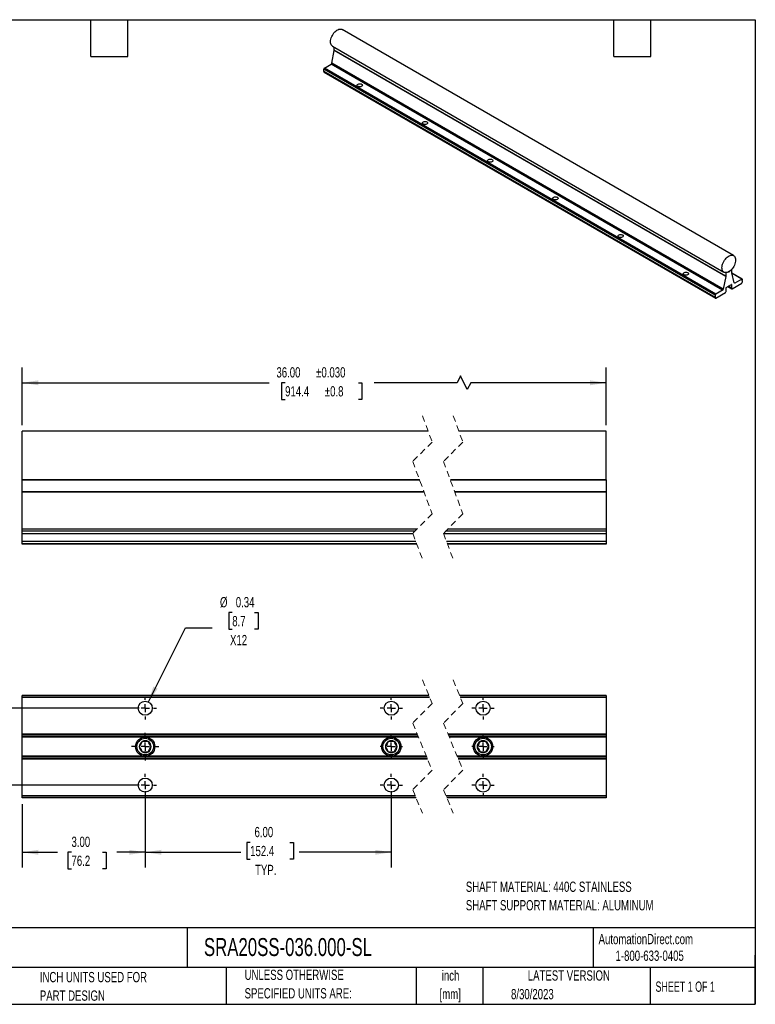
# Model space of a CAD drawing. Header units: inches. Extents: x 0.7 to 32.2, y 0.7 to 24.8.
# Tile 2 of 2: x 14.3 to 32.2, y 0.7 to 24.8. Entities that reach past the tile are written whole.
import ezdxf

# ---------------------------------------------------------------- set-up
doc = ezdxf.new("R2010")
doc.units = ezdxf.units.IN
doc.header["$LTSCALE"] = 3
doc.header["$MEASUREMENT"] = 0
doc.linetypes.add('CENTERX2', pattern=[0.8, 0.5, -0.1, 0.1, -0.1])
doc.linetypes.add('HIDDEN', pattern=[0.075, 0.05, -0.025])
doc.layers.add('CENTER', color=40, linetype='CENTERX2')
doc.layers.add('DIMENSIONS', color=140, linetype='Continuous', lineweight=25)
doc.layers.add('TEXT', color=140, linetype='Continuous', lineweight=25)
doc.styles.add('SLDTEXTSTYLE0', font='TXT', dxfattribs={"width": 0.7})
doc.styles.add('SLDTEXTSTYLE1', font='TXT', dxfattribs={"width": 0.65})
doc.dimstyles.new('SLDDIMSTYLE5', dxfattribs={"dimtxt": 0.254883, "dimasz": 0.39, "dimexe": 0, "dimexo": 0.0625, "dimgap": 0.063721, "dimtad": 0, "dimtih": 1, "dimtoh": 1, "dimrnd": 1e-09, "dimzin": 4, "dimdsep": 46, "dimtxsty": 'SLDTEXTSTYLE0', "dimsah": 1, "dimcen": 0.09, "dimadec": 0, "dimazin": 1, "dimtol": 1, "dimtp": 0.03, "dimtm": 0.03, "dimtfac": 1, "dimtdec": 3, "dimtofl": 0, "dimtmove": 0, "dimatfit": 3, "dimfxl": 0, "dimfrac": 2, "dimtolj": 1, "dimarcsym": 0})
doc.dimstyles.new('SLDDIMSTYLE6', dxfattribs={"dimtxt": 0.254883, "dimasz": 0.39, "dimexe": 0, "dimexo": 0.0625, "dimgap": 0.063721, "dimtad": 0, "dimtih": 1, "dimtoh": 1, "dimrnd": 1e-09, "dimzin": 12, "dimdsep": 46, "dimtxsty": 'SLDTEXTSTYLE0', "dimsah": 1, "dimcen": 0.09, "dimadec": 0, "dimazin": 3, "dimtfac": 1, "dimtmove": 0, "dimatfit": 0, "dimfxl": 0, "dimfrac": 2, "dimtolj": 1, "dimtzin": 12, "dimarcsym": 0})
doc.dimstyles.new('SLDDIMSTYLE7', dxfattribs={"dimtxt": 0.254883, "dimasz": 0.39, "dimexe": 0, "dimexo": 0.0625, "dimgap": 0.063721, "dimtad": 0, "dimtih": 1, "dimtoh": 1, "dimrnd": 1e-09, "dimzin": 4, "dimdsep": 46, "dimtxsty": 'SLDTEXTSTYLE0', "dimsah": 1, "dimcen": 0.09, "dimadec": 0, "dimazin": 1, "dimtfac": 1, "dimtofl": 0, "dimtmove": 0, "dimatfit": 3, "dimfxl": 0, "dimfrac": 2, "dimtolj": 1, "dimtzin": 12, "dimarcsym": 0})
doc.dimstyles.new('SLDDIMSTYLE8', dxfattribs={"dimtxt": 0.254883, "dimasz": 0.39, "dimexe": 0, "dimexo": 0.0625, "dimgap": 0.063721, "dimtad": 0, "dimtih": 1, "dimtoh": 1, "dimrnd": 1e-09, "dimdsep": 46, "dimtxsty": 'SLDTEXTSTYLE0', "dimsah": 1, "dimcen": 0, "dimadec": 0, "dimazin": 2, "dimtfac": 1, "dimtofl": 0, "dimtmove": 0, "dimatfit": 3, "dimfxl": 0, "dimfrac": 2, "dimtolj": 1, "dimtzin": 12, "dimarcsym": 0})

# ---------------------------------------------------------------- blocks, each defined once
blk = doc.blocks.new('SW_NOTE_0')
at = {"layer": 'TEXT', "color": 0, "char_height": 0.25, "attachment_point": 1, "style": 'SLDTEXTSTYLE0'}
for s, insert in [('SHAFT MATERIAL: 440C STAINLESS', (0, 0.322)), ('SHAFT SUPPORT MATERIAL: ALUMINUM', (0, -0.129))]:
    blk.add_mtext(s, dxfattribs=dict(at, insert=insert))
blk = doc.blocks.new('SW_NOTE_0_1')
at = {"layer": 'TEXT', "color": 0, "char_height": 0.25, "attachment_point": 2, "style": 'SLDTEXTSTYLE0'}
for s, insert in [('inch', (0.375, 0.322)), ('[mm]', (0.367, -0.129))]:
    blk.add_mtext(s, dxfattribs=dict(at, insert=insert))
blk = doc.blocks.new('SW_NOTE_0_2')
at = {"layer": 'TEXT', "color": 0, "char_height": 0.25, "attachment_point": 1, "style": 'SLDTEXTSTYLE0'}
for s, insert in [('UNLESS OTHERWISE', (0, 0.322)), ('SPECIFIED UNITS ARE:', (0, -0.129))]:
    blk.add_mtext(s, dxfattribs=dict(at, insert=insert))
blk = doc.blocks.new('SW_NOTE_0_6')
at = {"layer": 'TEXT', "color": 0, "char_height": 0.25, "attachment_point": 1, "style": 'SLDTEXTSTYLE0'}
for s, insert in [('INCH UNITS USED FOR', (0, 0.322)), ('PART DESIGN', (0, -0.129))]:
    blk.add_mtext(s, dxfattribs=dict(at, insert=insert))
blk = doc.blocks.new('_D_6')
at = {"layer": 'DIMENSIONS'}
for p, q in [((14.373, 14.868), (14.373, 16.274)), ((28.61, 14.868), (28.61, 16.274)), ((14.373, 15.899), (20.397, 15.899)), ((20.784, 15.899), (20.698, 15.899)), ((20.698, 15.899), (20.698, 15.494)), ((22.571, 15.899), (22.657, 15.899)), ((22.657, 15.899), (22.657, 15.494)), ((24.977, 15.899), (22.957, 15.899)), ((25.06, 16.066), (24.977, 15.899)), ((25.227, 15.733), (25.06, 16.066)), ((25.31, 15.899), (25.227, 15.733)), ((28.61, 15.899), (25.31, 15.899)), ((20.698, 15.494), (20.784, 15.494)), ((22.657, 15.494), (22.571, 15.494))]:
    blk.add_line(p, q, dxfattribs=at)
for points in [[(14.373, 15.899), (14.763, 15.839), (14.763, 15.959)], [(28.61, 15.899), (28.22, 15.959), (28.22, 15.839)]]:
    blk.add_solid(points, dxfattribs=at)
at = {"layer": 'DIMENSIONS', "char_height": 0.25, "attachment_point": 1, "style": 'SLDTEXTSTYLE0'}
for s, insert in [('36.00', (20.572, 16.279)), ('±0.030', (21.541, 16.279)), ('±0.8', (21.753, 15.817)), ('914.4', (20.784, 15.817))]:
    blk.add_mtext(s, dxfattribs=dict(at, insert=insert))
blk = doc.blocks.new('_D_7')
at = {"layer": 'DIMENSIONS'}
for p, q in [((12.988, 7.968), (12.988, 8.718)), ((17.223, 7.968), (12.613, 7.968)), ((12.609, 7.107), (12.524, 7.107)), ((12.524, 7.107), (12.524, 6.701)), ((13.367, 7.107), (13.452, 7.107)), ((13.452, 7.107), (13.452, 6.701)), ((12.524, 6.701), (12.609, 6.701)), ((13.452, 6.701), (13.367, 6.701)), ((17.223, 6.093), (12.613, 6.093)), ((12.988, 6.093), (12.988, 5.343))]:
    blk.add_line(p, q, dxfattribs=at)
for points in [[(12.988, 7.968), (13.048, 8.358), (12.928, 8.358)], [(12.988, 6.093), (12.928, 5.703), (13.048, 5.703)]]:
    blk.add_solid(points, dxfattribs=at)
at = {"layer": 'DIMENSIONS', "char_height": 0.25, "attachment_point": 1, "style": 'SLDTEXTSTYLE0'}
for s, insert in [('1.88', (12.609, 7.486)), ('47.6', (12.609, 7.024))]:
    blk.add_mtext(s, dxfattribs=dict(at, insert=insert))
blk = doc.blocks.new('_D_8')
at = {"layer": 'DIMENSIONS'}
for p, q in [((14.373, 5.63), (14.373, 4.081)), ((17.373, 5.671), (17.373, 4.081)), ((14.373, 4.456), (15.23, 4.456)), ((15.575, 4.456), (15.489, 4.456)), ((15.489, 4.456), (15.489, 4.051)), ((16.332, 4.456), (16.418, 4.456)), ((16.418, 4.456), (16.418, 4.051)), ((17.373, 4.456), (16.678, 4.456)), ((15.489, 4.051), (15.575, 4.051)), ((16.418, 4.051), (16.332, 4.051))]:
    blk.add_line(p, q, dxfattribs=at)
for points in [[(14.373, 4.456), (14.763, 4.396), (14.763, 4.516)], [(17.373, 4.456), (16.983, 4.516), (16.983, 4.396)]]:
    blk.add_solid(points, dxfattribs=at)
at = {"layer": 'DIMENSIONS', "char_height": 0.25, "attachment_point": 1, "style": 'SLDTEXTSTYLE0'}
for s, insert in [('3.00', (15.575, 4.836)), ('76.2', (15.575, 4.374))]:
    blk.add_mtext(s, dxfattribs=dict(at, insert=insert))
blk = doc.blocks.new('_D_9')
at = {"layer": 'DIMENSIONS'}
for p, q in [((17.373, 5.943), (17.373, 4.081)), ((23.373, 5.943), (23.373, 4.081)), ((19.932, 4.695), (19.847, 4.695)), ((19.847, 4.695), (19.847, 4.29)), ((20.902, 4.695), (20.987, 4.695)), ((20.987, 4.695), (20.987, 4.29)), ((17.373, 4.456), (19.704, 4.456)), ((23.373, 4.456), (21.13, 4.456)), ((19.847, 4.29), (19.932, 4.29)), ((20.987, 4.29), (20.902, 4.29))]:
    blk.add_line(p, q, dxfattribs=at)
for points in [[(17.373, 4.456), (17.763, 4.396), (17.763, 4.516)], [(23.373, 4.456), (22.983, 4.516), (22.983, 4.396)]]:
    blk.add_solid(points, dxfattribs=at)
at = {"layer": 'DIMENSIONS', "char_height": 0.25, "attachment_point": 1, "style": 'SLDTEXTSTYLE0'}
for s, insert in [('6.00', (20.038, 5.074)), ('152.4', (19.932, 4.612)), ('TYP.', (20.051, 4.15))]:
    blk.add_mtext(s, dxfattribs=dict(at, insert=insert))
blk = doc.blocks.new('_D_10')
at = {"layer": 'DIMENSIONS'}
for p, q in [((19.495, 10.298), (19.409, 10.298)), ((19.409, 10.298), (19.409, 9.893)), ((20.04, 10.298), (20.126, 10.298)), ((20.126, 10.298), (20.126, 9.893)), ((17.45, 8.122), (18.353, 9.928)), ((18.353, 9.928), (19.009, 9.928)), ((19.409, 9.893), (19.495, 9.893)), ((20.126, 9.893), (20.04, 9.893))]:
    blk.add_line(p, q, dxfattribs=at)
blk.add_solid([(17.45, 8.122), (17.678, 8.444), (17.571, 8.497)], dxfattribs=at)
at = {"layer": 'DIMENSIONS', "char_height": 0.25, "attachment_point": 1, "style": 'SLDTEXTSTYLE0'}
for s, insert in [('%%c', (19.196, 10.677)), ('0.34', (19.581, 10.677)), ('8.7', (19.495, 10.215)), ('X12', (19.441, 9.753))]:
    blk.add_mtext(s, dxfattribs=dict(at, insert=insert))
blk = doc.blocks.new('SW_CENTERMARKSYMBOL_1')
at = {"layer": 'CENTER', "color": 0}
for p, q in [((0, 0.2), (0, 0.272)), ((-0.2, 0), (-0.272, 0)), ((0, 0), (-0.1, 0)), ((0, 0), (0, 0.1)), ((0, 0), (0, -0.1)), ((0, 0), (0.1, 0)), ((0.2, 0), (0.272, 0)), ((0, -0.2), (0, -0.272))]:
    blk.add_line(p, q, dxfattribs=at)
blk = doc.blocks.new('SW_CENTERMARKSYMBOL_2')
at = {"layer": 'CENTER', "color": 0}
for p, q in [((0, 0.2), (0, 0.272)), ((-0.2, 0), (-0.272, 0)), ((0, 0), (-0.1, 0)), ((0, 0), (0, 0.1)), ((0, 0), (0, -0.1)), ((0, 0), (0.1, 0)), ((0.2, 0), (0.272, 0)), ((0, -0.2), (0, -0.272))]:
    blk.add_line(p, q, dxfattribs=at)
blk = doc.blocks.new('SW_CENTERMARKSYMBOL_3')
at = {"layer": 'CENTER', "color": 0}
for p, q in [((0, 0.2), (0, 0.272)), ((-0.2, 0), (-0.272, 0)), ((0, 0), (-0.1, 0)), ((0, 0), (0, 0.1)), ((0, 0), (0, -0.1)), ((0, 0), (0.1, 0)), ((0.2, 0), (0.272, 0)), ((0, -0.2), (0, -0.272))]:
    blk.add_line(p, q, dxfattribs=at)
blk = doc.blocks.new('SW_CENTERMARKSYMBOL_4')
at = {"layer": 'CENTER', "color": 0}
for p, q in [((0, 0.2), (0, 0.272)), ((-0.2, 0), (-0.272, 0)), ((0, 0), (-0.1, 0)), ((0, 0), (0, 0.1)), ((0, 0), (0, -0.1)), ((0, 0), (0.1, 0)), ((0.2, 0), (0.272, 0)), ((0, -0.2), (0, -0.272))]:
    blk.add_line(p, q, dxfattribs=at)
blk = doc.blocks.new('SW_CENTERMARKSYMBOL_5')
at = {"layer": 'CENTER', "color": 0}
for p, q in [((0, 0.2), (0, 0.272)), ((-0.2, 0), (-0.272, 0)), ((0, 0), (-0.1, 0)), ((0, 0), (0, 0.1)), ((0, 0), (0, -0.1)), ((0, 0), (0.1, 0)), ((0.2, 0), (0.272, 0)), ((0, -0.2), (0, -0.272))]:
    blk.add_line(p, q, dxfattribs=at)
blk = doc.blocks.new('SW_CENTERMARKSYMBOL_6')
at = {"layer": 'CENTER', "color": 0}
for p, q in [((0, 0.2), (0, 0.272)), ((-0.2, 0), (-0.272, 0)), ((0, 0), (-0.1, 0)), ((0, 0), (0, 0.1)), ((0, 0), (0, -0.1)), ((0, 0), (0.1, 0)), ((0.2, 0), (0.272, 0)), ((0, -0.2), (0, -0.272))]:
    blk.add_line(p, q, dxfattribs=at)
blk = doc.blocks.new('SW_CENTERMARKSYMBOL_7')
at = {"layer": 'CENTER', "color": 0}
for p, q in [((0, 0.2), (0, 0.272)), ((-0.2, 0), (-0.272, 0)), ((0, 0), (-0.1, 0)), ((0, 0), (0, 0.1)), ((0, 0), (0, -0.1)), ((0, 0), (0.1, 0)), ((0.2, 0), (0.272, 0)), ((0, -0.2), (0, -0.272))]:
    blk.add_line(p, q, dxfattribs=at)
blk = doc.blocks.new('SW_CENTERMARKSYMBOL_8')
at = {"layer": 'CENTER', "color": 0}
for p, q in [((0, 0.2), (0, 0.272)), ((-0.2, 0), (-0.272, 0)), ((0, 0), (-0.1, 0)), ((0, 0), (0, 0.1)), ((0, 0), (0, -0.1)), ((0, 0), (0.1, 0)), ((0.2, 0), (0.272, 0)), ((0, -0.2), (0, -0.272))]:
    blk.add_line(p, q, dxfattribs=at)
blk = doc.blocks.new('SW_CENTERMARKSYMBOL_9')
at = {"layer": 'CENTER', "color": 0}
for p, q in [((0, 0.2), (0, 0.335)), ((-0.2, 0), (-0.335, 0)), ((0, 0), (-0.1, 0)), ((0, 0), (0, 0.1)), ((0, 0), (0, -0.1)), ((0, 0), (0.1, 0)), ((0.2, 0), (0.335, 0)), ((0, -0.2), (0, -0.335))]:
    blk.add_line(p, q, dxfattribs=at)

msp = doc.modelspace()

# ---------------------------------------------------------------- linework, layer by layer
for p, q in [((31.72003, 19.00066), (22.17409, 24.51141)), ((21.9222, 23.69018), (21.98184, 24.00082)), ((21.93973, 24.10545), (31.48567, 18.5947)), ((31.52778, 18.49007), (21.98184, 24.00082)), ((21.98233, 24.00574), (21.98233, 24.08086)), ((31.52827, 18.49498), (21.98233, 24.00574)), ((31.2714, 18.03205), (21.72545, 23.54281)), ((21.72545, 23.4857), (21.72545, 23.54281)), ((21.74216, 23.57174), (21.90612, 23.66639)), ((31.2881, 18.06098), (21.74216, 23.57174)), ((31.45206, 18.15564), (21.90612, 23.66639)), ((31.46814, 18.17943), (21.9222, 23.69018)), ((31.2714, 17.97494), (21.72545, 23.4857)), ((21.73035, 23.47488), (31.27629, 17.96413)), ((31.52778, 18.49007), (31.46814, 18.17943)), ((31.52827, 18.5809), (31.52312, 18.58388)), ((31.52836, 18.58233), (31.52587, 18.58376)), ((31.52827, 18.5809), (31.52827, 18.49498)), ((31.60285, 18.59402), (31.52836, 18.58233)), ((31.60285, 18.59402), (31.59185, 18.60037)), ((31.67735, 18.66834), (31.60285, 18.59402)), ((31.67735, 18.66834), (31.67654, 18.6688)), ((31.67743, 18.58109), (31.67743, 18.66701)), ((31.73756, 18.33496), (31.67792, 18.57674)), ((31.92941, 18.42556), (31.67965, 18.56975)), ((31.9176, 18.42439), (31.68194, 18.56043)), ((31.54054, 18.22355), (31.66517, 18.2955)), ((31.58147, 18.24718), (31.67404, 18.19374)), ((31.66914, 18.20456), (31.58839, 18.25118)), ((31.66914, 18.2932), (31.66516, 18.2955)), ((31.66914, 18.2932), (31.66914, 18.20456)), ((31.6829, 18.19321), (31.92055, 18.3304)), ((31.75364, 18.32973), (31.73639, 18.33969)), ((31.9176, 18.42439), (31.75364, 18.32973)), ((31.92055, 18.3304), (31.92332, 18.33316)), ((31.93166, 18.39694), (31.93431, 18.40024)), ((31.93166, 18.3821), (31.93166, 18.39694)), ((31.93431, 18.38186), (31.93166, 18.38339)), ((31.93431, 18.38186), (31.93166, 18.3821)), ((31.93431, 18.40024), (31.93431, 18.41474)), ((31.93431, 18.35763), (31.93431, 18.38186)), ((31.2714, 18.03205), (31.2714, 17.97494)), ((31.28516, 17.9636), (31.5228, 18.10079)), ((31.45206, 18.15564), (31.2881, 18.06098)), ((31.5228, 18.10079), (31.52557, 18.10355)), ((31.53656, 18.12802), (31.53656, 18.21667)), ((31.68013, 18.19278), (31.6829, 18.19321)), ((31.28239, 17.96316), (31.28516, 17.9636)), ((24.27185, 14.71834), (14.37293, 14.71834)), ((14.37293, 14.09334), (14.37293, 14.71834)), ((28.61021, 14.71834), (25.02185, 14.71834)), ((28.61021, 14.09334), (28.61021, 14.71834)), ((14.37293, 13.53049), (14.37293, 14.09334)), ((28.61021, 13.53049), (28.61021, 14.09334)), ((24.06397, 13.53049), (14.37293, 13.53049)), ((14.37293, 13.52599), (14.37293, 13.53049)), ((24.06563, 13.52599), (14.37293, 13.52599)), ((14.37293, 13.2454), (14.37293, 13.52599)), ((28.61021, 13.53049), (24.81396, 13.53049)), ((28.61021, 13.52599), (24.81563, 13.52599)), ((28.61021, 13.53049), (28.61021, 13.52599)), ((28.61021, 13.52599), (28.61021, 13.2454)), ((24.16939, 13.2454), (14.37293, 13.2454)), ((14.37293, 13.23028), (14.37293, 13.2454)), ((24.17498, 13.23028), (14.37293, 13.23028)), ((14.37293, 12.32822), (14.37293, 13.23028)), ((28.61021, 13.2454), (24.91939, 13.2454)), ((28.61021, 13.23028), (24.92498, 13.23028)), ((28.61021, 13.2454), (28.61021, 13.23028)), ((28.61021, 13.23028), (28.61021, 12.32822)), ((23.99305, 12.32822), (14.37293, 12.32822)), ((14.37293, 12.28084), (14.37293, 12.32822)), ((14.37293, 12.21784), (14.37293, 12.28084)), ((23.94567, 12.28084), (14.37293, 12.28084)), ((28.61021, 12.28084), (24.69567, 12.28084)), ((28.61021, 12.32822), (24.74305, 12.32822)), ((28.61021, 12.32822), (28.61021, 12.28084)), ((28.61021, 12.28084), (28.61021, 12.21784)), ((14.37293, 12.03134), (14.37293, 12.21784)), ((23.90223, 12.21784), (14.37293, 12.21784)), ((23.9712, 12.03134), (14.37293, 12.03134)), ((14.37293, 11.97214), (14.37293, 12.03134)), ((28.61021, 12.21784), (24.65223, 12.21784)), ((28.61021, 12.03134), (24.7212, 12.03134)), ((28.61021, 12.21784), (28.61021, 12.03134)), ((28.61021, 12.03134), (28.61021, 11.97214)), ((23.99309, 11.97214), (14.37293, 11.97214)), ((14.37293, 11.96834), (14.37293, 11.97214)), ((23.9945, 11.96834), (14.37293, 11.96834)), ((28.61021, 11.97214), (24.74309, 11.97214)), ((28.61021, 11.96834), (24.7445, 11.96834)), ((28.61021, 11.97214), (28.61021, 11.96834)), ((24.28689, 8.28047), (14.37293, 8.28047)), ((14.37293, 8.23902), (14.37293, 8.28047)), ((24.30388, 8.23902), (14.37293, 8.23902)), ((14.37293, 8.22858), (14.37293, 8.23902)), ((24.30816, 8.22858), (14.37293, 8.22858)), ((14.37293, 7.33236), (14.37293, 8.22858)), ((28.61021, 8.28047), (25.03689, 8.28047)), ((28.61021, 8.23902), (25.05388, 8.23902)), ((28.61021, 8.22858), (25.05816, 8.22858)), ((28.61021, 8.28047), (28.61021, 8.23902)), ((28.61021, 8.23902), (28.61021, 8.22858)), ((28.61021, 8.22858), (28.61021, 7.33236)), ((24.00942, 7.33236), (14.37293, 7.33236)), ((14.37293, 7.32192), (14.37293, 7.33236)), ((24.0137, 7.32192), (14.37293, 7.32192)), ((14.37293, 7.28047), (14.37293, 7.32192)), ((24.03069, 7.28047), (14.37293, 7.28047)), ((14.37293, 7.26547), (14.37293, 7.28047)), ((24.03684, 7.26547), (14.37293, 7.26547)), ((14.37293, 6.79547), (14.37293, 7.26547)), ((28.61021, 7.33236), (24.75942, 7.33236)), ((28.61021, 7.32192), (24.7637, 7.32192)), ((28.61021, 7.28047), (24.78069, 7.28047)), ((28.61021, 7.26547), (24.78684, 7.26547)), ((28.61021, 7.33236), (28.61021, 7.32192)), ((28.61021, 7.32192), (28.61021, 7.28047)), ((28.61021, 7.28047), (28.61021, 7.26547)), ((28.61021, 7.26547), (28.61021, 6.79547)), ((17.4451, 7.15547), (17.30076, 7.15547)), ((23.4451, 7.15547), (23.30076, 7.15547)), ((25.68238, 7.15547), (25.53804, 7.15547)), ((24.2295, 6.79547), (14.37293, 6.79547)), ((14.37293, 6.78047), (14.37293, 6.79547)), ((24.23565, 6.78047), (14.37293, 6.78047)), ((14.37293, 6.73902), (14.37293, 6.78047)), ((24.25264, 6.73902), (14.37293, 6.73902)), ((14.37293, 6.72858), (14.37293, 6.73902)), ((24.25692, 6.72858), (14.37293, 6.72858)), ((14.37293, 5.83236), (14.37293, 6.72858)), ((17.30076, 6.90547), (17.4451, 6.90547)), ((23.30076, 6.90547), (23.4451, 6.90547)), ((28.61021, 6.79547), (24.9795, 6.79547)), ((28.61021, 6.78047), (24.98565, 6.78047)), ((28.61021, 6.73902), (25.00264, 6.73902)), ((28.61021, 6.72858), (25.00692, 6.72858)), ((25.53804, 6.90547), (25.68238, 6.90547)), ((28.61021, 6.79547), (28.61021, 6.78047)), ((28.61021, 6.78047), (28.61021, 6.73902)), ((28.61021, 6.73902), (28.61021, 6.72858)), ((28.61021, 6.72858), (28.61021, 5.83236)), ((23.95819, 5.83236), (14.37293, 5.83236)), ((14.37293, 5.82192), (14.37293, 5.83236)), ((23.96246, 5.82192), (14.37293, 5.82192)), ((14.37293, 5.78047), (14.37293, 5.82192)), ((23.97946, 5.78047), (14.37293, 5.78047)), ((28.61021, 5.83236), (24.70819, 5.83236)), ((28.61021, 5.82192), (24.71246, 5.82192)), ((28.61021, 5.78047), (24.72946, 5.78047)), ((28.61021, 5.83236), (28.61021, 5.82192)), ((28.61021, 5.82192), (28.61021, 5.78047))]:
    msp.add_line(p, q)
at = {"color": 7, "linetype": 'HIDDEN', "lineweight": 18}
for p, q in [((24.13317, 15.09334), (24.36939, 14.45456)), ((24.88317, 15.09334), (25.11939, 14.45456)), ((24.36939, 14.45456), (23.89695, 13.98212)), ((25.11939, 14.45456), (24.64695, 13.98212)), ((23.89695, 13.98212), (24.36939, 12.70456)), ((24.64695, 13.98212), (25.11939, 12.70456)), ((24.36939, 12.70456), (23.89695, 12.23212)), ((25.11939, 12.70456), (24.64695, 12.23212)), ((23.89695, 12.23212), (24.13317, 11.59334)), ((24.64695, 12.23212), (24.88317, 11.59334)), ((24.13317, 8.65547), (24.36939, 8.07919)), ((24.88317, 8.65547), (25.11939, 8.07919)), ((24.36939, 8.07919), (23.89695, 7.60675)), ((25.11939, 8.07919), (24.64695, 7.60675)), ((23.89695, 7.60675), (24.36939, 6.45419)), ((24.64695, 7.60675), (25.11939, 6.45419)), ((24.36939, 6.45419), (23.89695, 5.98175)), ((25.11939, 6.45419), (24.64695, 5.98175)), ((23.89695, 5.98175), (24.13317, 5.40547)), ((24.64695, 5.98175), (24.88317, 5.40547))]:
    msp.add_line(p, q, dxfattribs=at)
at = {"flags": 128}
for points in [[(21.89118, 24.21276), (21.89303, 24.24235), (21.89854, 24.27342), (21.90759, 24.30527), (21.91998, 24.33719), (21.93542, 24.36847), (21.95358, 24.39841), (21.97405, 24.42633), (21.99636, 24.45163), (22.02003, 24.47372), (22.04453, 24.49213), (22.06929, 24.50643), (22.09379, 24.5163), (22.11746, 24.52153), (22.13977, 24.52201), (22.16024, 24.51771), (22.17409, 24.51141)], [(21.93973, 24.10545), (21.93542, 24.10813), (21.91998, 24.12158), (21.90759, 24.1392), (21.89854, 24.1606), (21.89303, 24.18531), (21.89118, 24.21276)], [(22.64942, 23.17703), (22.66042, 23.16855), (22.66684, 23.15862), (22.66815, 23.14805), (22.66425, 23.13769), (22.65545, 23.12839), (22.64247, 23.12089), (22.62635, 23.11582), (22.60841, 23.11356), (22.5901, 23.11432), (22.5729, 23.11802), (22.5582, 23.12437), (22.5472, 23.13286), (22.54079, 23.14279), (22.53948, 23.15336), (22.54338, 23.16372), (22.55218, 23.17302), (22.56516, 23.18051), (22.58127, 23.18559), (22.59921, 23.18784), (22.61752, 23.18709), (22.63472, 23.18338), (22.64942, 23.17703)], [(24.24041, 22.25857), (24.25141, 22.25009), (24.25783, 22.24016), (24.25914, 22.22959), (24.25524, 22.21923), (24.24644, 22.20993), (24.23346, 22.20244), (24.21734, 22.19736), (24.1994, 22.1951), (24.18109, 22.19586), (24.16389, 22.19956), (24.14919, 22.20591), (24.13819, 22.2144), (24.13178, 22.22433), (24.13047, 22.2349), (24.13437, 22.24526), (24.14317, 22.25456), (24.15615, 22.26205), (24.17226, 22.26713), (24.1902, 22.26938), (24.20851, 22.26863), (24.22571, 22.26492), (24.24041, 22.25857)], [(25.8314, 21.34011), (25.8424, 21.33163), (25.84882, 21.3217), (25.85013, 21.31113), (25.84623, 21.30077), (25.83743, 21.29147), (25.82445, 21.28398), (25.80833, 21.2789), (25.79039, 21.27664), (25.77208, 21.2774), (25.75488, 21.2811), (25.74019, 21.28746), (25.72918, 21.29594), (25.72277, 21.30587), (25.72146, 21.31644), (25.72536, 21.3268), (25.73416, 21.3361), (25.74714, 21.34359), (25.76325, 21.34867), (25.78119, 21.35092), (25.7995, 21.35017), (25.81671, 21.34646), (25.8314, 21.34011)], [(27.42239, 20.42165), (27.43339, 20.41317), (27.43981, 20.40324), (27.44112, 20.39267), (27.43722, 20.38231), (27.42842, 20.37301), (27.41544, 20.36552), (27.39932, 20.36044), (27.38139, 20.35819), (27.36307, 20.35894), (27.34587, 20.36264), (27.33118, 20.369), (27.32017, 20.37748), (27.31376, 20.38741), (27.31245, 20.39798), (27.31635, 20.40834), (27.32515, 20.41764), (27.33813, 20.42513), (27.35424, 20.43021), (27.37218, 20.43247), (27.39049, 20.43171), (27.4077, 20.42801), (27.42239, 20.42165)], [(29.01338, 19.5032), (29.02438, 19.49471), (29.0308, 19.48478), (29.03211, 19.47421), (29.02821, 19.46385), (29.01941, 19.45455), (29.00643, 19.44706), (28.99031, 19.44198), (28.97238, 19.43973), (28.95406, 19.44048), (28.93686, 19.44419), (28.92217, 19.45054), (28.91116, 19.45902), (28.90475, 19.46895), (28.90344, 19.47952), (28.90734, 19.48988), (28.91614, 19.49918), (28.92912, 19.50667), (28.94523, 19.51175), (28.96317, 19.51401), (28.98148, 19.51325), (28.99869, 19.50955), (29.01338, 19.5032)], [(31.43712, 18.70201), (31.43897, 18.7316), (31.44449, 18.76267), (31.45354, 18.79452), (31.46592, 18.82644), (31.48136, 18.85772), (31.49952, 18.88765), (31.51999, 18.91558), (31.5423, 18.94087), (31.56597, 18.96297), (31.59047, 18.98137), (31.61524, 18.99567), (31.63973, 19.00555), (31.6634, 19.01078), (31.68572, 19.01125), (31.70618, 19.00695), (31.72434, 18.99798), (31.73978, 18.98453), (31.75217, 18.96691), (31.76122, 18.94551), (31.76673, 18.92081), (31.76858, 18.89335), (31.76673, 18.86376), (31.76122, 18.83269), (31.75217, 18.80084), (31.73978, 18.76892), (31.72434, 18.73764), (31.70618, 18.70771), (31.68572, 18.67978), (31.6634, 18.65448), (31.63973, 18.63239), (31.61524, 18.61399), (31.59047, 18.59969), (31.56597, 18.58981), (31.5423, 18.58458), (31.51999, 18.58411), (31.49952, 18.5884), (31.48136, 18.59738), (31.46592, 18.61082), (31.45354, 18.62845), (31.44449, 18.64985), (31.43897, 18.67455), (31.43712, 18.70201)], [(30.60437, 18.58474), (30.61537, 18.57625), (30.62179, 18.56632), (30.6231, 18.55575), (30.6192, 18.54539), (30.6104, 18.53609), (30.59742, 18.5286), (30.5813, 18.52352), (30.56337, 18.52127), (30.54505, 18.52202), (30.52785, 18.52573), (30.51316, 18.53208), (30.50215, 18.54056), (30.49574, 18.55049), (30.49443, 18.56106), (30.49833, 18.57142), (30.50713, 18.58072), (30.52011, 18.58822), (30.53622, 18.59329), (30.55416, 18.59555), (30.57247, 18.59479), (30.58968, 18.59109), (30.60437, 18.58474)], [(31.75364, 18.32973), (31.7509, 18.32842), (31.74824, 18.32766), (31.74573, 18.32749), (31.74344, 18.3279), (31.74142, 18.32889), (31.73974, 18.33043), (31.73844, 18.33247), (31.73756, 18.33496)], [(31.66914, 18.20456), (31.66934, 18.20174), (31.66992, 18.1992), (31.67087, 18.19702), (31.67216, 18.19524), (31.67378, 18.1939), (31.67568, 18.19303), (31.67781, 18.19265), (31.68013, 18.19278)], [(31.2714, 17.97494), (31.27159, 17.97212), (31.27217, 17.96959), (31.27312, 17.96741), (31.27442, 17.96562), (31.27603, 17.96428), (31.27793, 17.96341), (31.28007, 17.96304), (31.28239, 17.96316)], [(17.30076, 7.15547), (17.26921, 7.10082), (17.24592, 7.06048), (17.22859, 7.03047)], [(17.22859, 7.03047), (17.26015, 6.97582), (17.28343, 6.93548), (17.30076, 6.90547)], [(17.51727, 7.03047), (17.48571, 7.08512), (17.46243, 7.12546), (17.4451, 7.15547)], [(17.4451, 6.90547), (17.47665, 6.96012), (17.49994, 7.00046), (17.51727, 7.03047)], [(23.30076, 7.15547), (23.26921, 7.10082), (23.24592, 7.06048), (23.22859, 7.03047)], [(23.22859, 7.03047), (23.26014, 6.97582), (23.28343, 6.93548), (23.30076, 6.90547)], [(23.51727, 7.03047), (23.48571, 7.08512), (23.46243, 7.12546), (23.4451, 7.15547)], [(23.4451, 6.90547), (23.47665, 6.96012), (23.49994, 7.00046), (23.51727, 7.03047)], [(25.53804, 7.15547), (25.50649, 7.10082), (25.4832, 7.06048), (25.46587, 7.03047)], [(25.46587, 7.03047), (25.49743, 6.97582), (25.52071, 6.93548), (25.53804, 6.90547)], [(25.75455, 7.03047), (25.723, 7.08512), (25.69971, 7.12546), (25.68238, 7.15547)], [(25.68238, 6.90547), (25.71393, 6.96012), (25.73722, 7.00046), (25.75455, 7.03047)]]:
    msp.add_lwpolyline(points, dxfattribs=at)
for centre, radius in [((17.37293, 7.96797), 0.172), ((23.37293, 7.96797), 0.172), ((25.61021, 7.96797), 0.172), ((17.37293, 7.03047), 0.2345), ((17.37293, 7.03047), 0.20325), ((23.37293, 7.03047), 0.2345), ((23.37293, 7.03047), 0.20325), ((25.61021, 7.03047), 0.2345), ((25.61021, 7.03047), 0.20325), ((17.37293, 6.09297), 0.172), ((23.37293, 6.09297), 0.172), ((25.61021, 6.09297), 0.172)]:
    msp.add_circle(centre, radius)
for centre, radius, start, end in [((21.95617, 24.00588), 0.02617, 348.864172, 359.694273), ((21.76172, 23.54115), 0.03631, 122.605478, 177.394522), ((21.88615, 23.69722), 0.03673, 302.934301, 348.955413), ((21.73703, 23.48442), 0.01165, 173.705878, 234.981942), ((31.50211, 18.49512), 0.02617, 348.864172, 359.694273), ((31.54115, 18.58088), 0.01287, 173.541829, 179.895654), ((31.66694, 18.66703), 0.01049, 359.87197, 7.154609), ((31.69562, 18.58095), 0.01819, 179.560295, 193.365799), ((31.66672, 18.2936), 0.00246, 350.785963, 129.203285), ((31.92412, 18.41639), 0.01032, 350.785963, 129.203285), ((31.89742, 18.3595), 0.03694, 314.51925, 357.106913), ((31.30766, 18.0304), 0.03631, 122.605478, 177.394522), ((31.43209, 18.18647), 0.03673, 302.934301, 348.955413), ((31.49967, 18.12988), 0.03694, 314.51925, 357.106913), ((31.5452, 18.21627), 0.00864, 122.605478, 177.394522), ((17.37293, 7.03047), 0.14434, 120.000097, 180.000061), ((17.37293, 7.03047), 0.14434, 179.999939, 239.999903), ((17.37293, 7.03047), 0.14434, 60.000144, 119.999856), ((17.37293, 7.03047), 0.14434, 359.999939, 59.999903), ((17.37293, 7.03047), 0.14434, 300.000097, 0.000061), ((23.37293, 7.03047), 0.14434, 120.000097, 180.000061), ((23.37293, 7.03047), 0.14434, 179.999939, 239.999903), ((23.37293, 7.03047), 0.14434, 60.000027, 119.999973), ((23.37293, 7.03047), 0.14434, 359.999939, 59.999903), ((23.37293, 7.03047), 0.14434, 300.000097, 0.000061), ((25.61021, 7.03047), 0.14434, 120.000097, 180.000061), ((25.61021, 7.03047), 0.14434, 179.999939, 239.999903), ((25.61021, 7.03047), 0.14434, 60.000144, 119.999856), ((25.61021, 7.03047), 0.14434, 359.999939, 59.999903), ((25.61021, 7.03047), 0.14434, 300.000097, 0.000061), ((17.37293, 7.03047), 0.14434, 240.000144, 299.999856), ((23.37293, 7.03047), 0.14434, 240.000027, 299.999973), ((25.61021, 7.03047), 0.14434, 240.000144, 299.999856)]:
    msp.add_arc(centre, radius, start, end)
at = {"layer": 'TEXT'}
for p, q in [((0.75, 24.75), (32.25, 24.75)), ((16.05, 23.85), (16.05, 24.75)), ((16.95, 23.85), (16.95, 24.75)), ((28.8, 23.85), (28.8, 24.75)), ((29.7, 23.85), (29.7, 24.75)), ((32.25, 24.75), (32.25, 0.75)), ((16.05, 23.85), (16.95, 23.85)), ((28.8, 23.85), (29.7, 23.85)), ((32.25, 2.61332), (0.75, 2.61332)), ((18.39672, 2.61332), (18.39672, 1.65)), ((28.2963, 2.61332), (28.2963, 1.65)), ((32.25, 0.75), (32.25, 1.95)), ((32.25, 1.65), (0.75, 1.65)), ((19.34412, 1.65), (19.34412, 0.75)), ((23.97925, 1.65), (23.97925, 0.75)), ((25.60773, 1.65), (25.60773, 0.75)), ((29.68686, 1.65), (29.68686, 0.75)), ((0.75, 0.75), (32.25, 0.75))]:
    msp.add_line(p, q, dxfattribs=at)

# ---------------------------------------------------------------- block references
at = {"layer": 'CENTER'}
for name, p in [('SW_CENTERMARKSYMBOL_2', (17.37293, 7.96797)), ('SW_CENTERMARKSYMBOL_8', (23.37293, 7.96797)), ('SW_CENTERMARKSYMBOL_7', (25.61021, 7.96797)), ('SW_CENTERMARKSYMBOL_9', (17.37293, 7.03047)), ('SW_CENTERMARKSYMBOL_4', (23.37293, 7.03047)), ('SW_CENTERMARKSYMBOL_3', (25.61021, 7.03047)), ('SW_CENTERMARKSYMBOL_1', (17.37293, 6.09297)), ('SW_CENTERMARKSYMBOL_5', (23.37293, 6.09297)), ('SW_CENTERMARKSYMBOL_6', (25.61021, 6.09297))]:
    msp.add_blockref(name, p, dxfattribs=at)
at = {"layer": 'TEXT'}
for name, p in [('SW_NOTE_0', (25.19122, 3.41893)), ('SW_NOTE_0_6', (14.80272, 1.21639)), ('SW_NOTE_0_2', (19.79621, 1.27225)), ('SW_NOTE_0_1', (24.4428, 1.25478))]:
    msp.add_blockref(name, p, dxfattribs=at)

# ---------------------------------------------------------------- texts
for s, insert, char_height, attachment_point, style in [('AutomationDirect.com', (28.42854, 2.46573), 0.25, 1, 'SLDTEXTSTYLE0'), ('SRA20SS-036.000-SL', (18.80406, 2.3644), 0.4375, 1, 'SLDTEXTSTYLE0'), ('1-800-633-0405', (28.84153, 2.05949), 0.25, 1, 'SLDTEXTSTYLE0'), ('LATEST VERSION', (27.70301, 1.57842), 0.25, 2, 'SLDTEXTSTYLE0'), ('SHEET 1 OF 1', (29.8159, 1.30529), 0.25, 1, 'SLDTEXTSTYLE1'), ('8/30/2023', (26.29285, 1.12363), 0.25, 1, 'SLDTEXTSTYLE0')]:
    msp.add_mtext(s, dxfattribs=dict(at, insert=insert, char_height=char_height, attachment_point=attachment_point, style=style))

# ---------------------------------------------------------------- dimensions: what is measured, and where the dimension line sits
at = {"layer": 'DIMENSIONS'}
dim = msp.add_linear_dim(base=(14.37293, 15.89945), p1=(28.61021, 14.71834), p2=(14.37293, 14.71834), text='36.00MAX', dimstyle='SLDDIMSTYLE5', dxfattribs=at)
dim.commit()
dim.dimension.update_dxf_attribs({"geometry": '_D_6', "text_midpoint": (21.67738, 15.89945), "dimtype": 160})
dim = msp.add_diameter_dim_2p(p1=(17.29602, 7.81412), p2=(17.44984, 8.12181), text='<>\\PX12', dimstyle='SLDDIMSTYLE8', dxfattribs=at)
dim.commit()
dim.dimension.update_dxf_attribs({"geometry": '_D_10', "text_midpoint": (19.76762, 10.09539), "dimtype": 163})
for base, p1, p2, angle, dimstyle, picture, middle in [((12.9880365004, 6.0929693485), (17.3729299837, 7.9679693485), (17.3729299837, 6.0929693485), 90, 'SLDDIMSTYLE6', '_D_7', (12.9880365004, 7.1065594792)), ((17.37293, 4.45647), (14.37293, 5.78047), (17.37293, 5.82097), 0, 'SLDDIMSTYLE7', '_D_8', (15.95361, 4.45647))]:
    dim = msp.add_linear_dim(base=base, p1=p1, p2=p2, angle=angle, dimstyle=dimstyle, dxfattribs=at)
    dim.commit()
    dim.dimension.update_dxf_attribs({"geometry": picture, "text_midpoint": middle, "dimtype": 160})
dim = msp.add_linear_dim(base=(23.37293, 4.45647), p1=(17.37293, 6.09297), p2=(23.37293, 6.09297), angle=0, text='<>\\PTYP.', dimstyle='SLDDIMSTYLE7', dxfattribs=at)
dim.commit()
dim.dimension.update_dxf_attribs({"geometry": '_D_9', "text_midpoint": (20.41712, 4.45647), "dimtype": 160})

doc.saveas('drawing.dxf')
